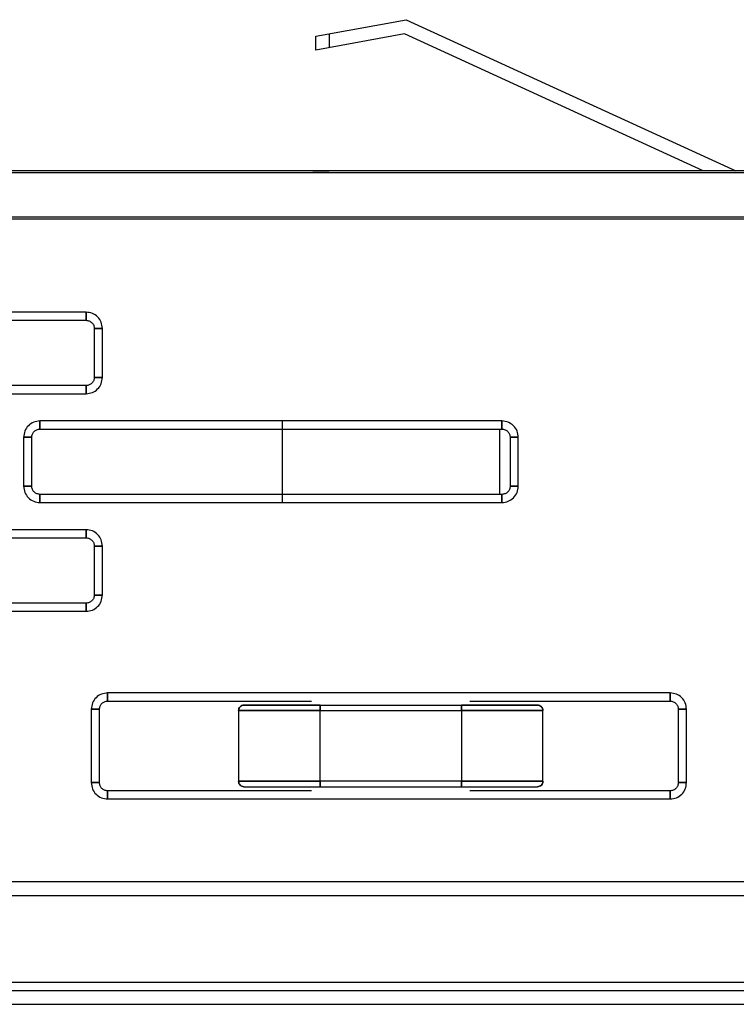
# Model space of a CAD drawing. Header units: millimetres. Extents: x -124 to 136, y -37 to 210.
# Tile 4 of 16: x -85 to -59, y 174 to 210. Entities that reach past the tile are written whole.
import ezdxf

# ---------------------------------------------------------------- set-up
doc = ezdxf.new("R2010")
doc.units = ezdxf.units.MM

msp = doc.modelspace()

# ---------------------------------------------------------------- linework, layer by layer
at = {"color": 7, "linetype": 'Continuous', "lineweight": 25}
for p, q in [((-74.418, 209.131), (-71.084, 209.742)), ((-71.084, 209.742), (-58.963, 204.187)), ((-71.149, 209.221), (-74.418, 208.623)), ((-74.418, 208.623), (-74.418, 209.131)), ((-73.918, 209.223), (-73.918, 208.714)), ((-60.164, 204.187), (-71.149, 209.221)), ((-21.355, 204.187), (-110.055, 204.187)), ((-21.855, 204.11), (-110.055, 204.11)), ((-110.055, 202.492), (-21.855, 202.492)), ((-110.055, 202.418), (-21.854, 202.418)), ((-82.865, 198.987), (-99.865, 198.987)), ((-99.865, 198.687), (-82.865, 198.687)), ((-82.565, 198.387), (-82.565, 196.587)), ((-82.265, 196.587), (-82.265, 198.387)), ((-82.865, 196.287), (-99.865, 196.287)), ((-99.865, 195.987), (-82.865, 195.987)), ((-67.565, 194.987), (-84.565, 194.987)), ((-75.657, 194.987), (-75.657, 191.987)), ((-84.565, 194.687), (-67.565, 194.687)), ((-67.657, 194.687), (-67.657, 192.287)), ((-85.165, 194.387), (-85.165, 192.587)), ((-84.865, 192.587), (-84.865, 194.387)), ((-67.265, 194.387), (-67.265, 192.587)), ((-66.965, 192.587), (-66.965, 194.387)), ((-67.565, 192.287), (-84.565, 192.287)), ((-84.565, 191.987), (-67.565, 191.987)), ((-82.865, 190.987), (-99.865, 190.987)), ((-99.865, 190.687), (-82.865, 190.687)), ((-82.565, 190.387), (-82.565, 188.587)), ((-82.265, 188.587), (-82.265, 190.387)), ((-82.865, 188.287), (-99.865, 188.287)), ((-99.865, 187.987), (-82.865, 187.987)), ((-61.375, 184.987), (-82.075, 184.987)), ((-82.075, 184.687), (-74.573, 184.687)), ((-68.741, 184.687), (-61.375, 184.687)), ((-82.675, 184.387), (-82.675, 181.687)), ((-82.375, 181.687), (-82.375, 184.387)), ((-77.257, 184.337), (-77.257, 181.737)), ((-74.257, 184.537), (-69.057, 184.537)), ((-74.257, 184.337), (-69.057, 184.337)), ((-74.257, 181.737), (-74.257, 184.337)), ((-69.057, 184.337), (-69.057, 181.737)), ((-66.057, 181.737), (-66.057, 184.337)), ((-61.075, 184.387), (-61.075, 181.687)), ((-60.775, 181.687), (-60.775, 184.387)), ((-74.573, 181.387), (-82.075, 181.387)), ((-69.057, 181.737), (-74.257, 181.737)), ((-74.257, 181.537), (-69.057, 181.537)), ((-61.375, 181.387), (-68.741, 181.387)), ((-82.075, 181.087), (-61.375, 181.087)), ((-23.275, 178.037), (-110.398, 178.037)), ((-110.233, 177.537), (-23.492, 177.537)), ((-24.523, 174.337), (-109.403, 174.337)), ((-33.355, 174.037), (-102.055, 174.037)), ((-102.055, 173.537), (-33.355, 173.537))]:
    msp.add_line(p, q, dxfattribs=at)
for points in [[(-74.518, 204.187), (-74.509, 204.187), (-74.491, 204.187), (-74.352, 204.187), (-74.154, 204.187), (-73.997, 204.187), (-73.918, 204.187)], [(-82.865, 198.687), (-82.865, 198.692), (-82.865, 198.701), (-82.865, 198.77), (-82.865, 198.869), (-82.865, 198.948), (-82.865, 198.987)], [(-82.265, 198.387), (-82.274, 198.466), (-82.292, 198.623), (-82.431, 198.821), (-82.629, 198.96), (-82.786, 198.978), (-82.865, 198.987)], [(-82.865, 198.987), (-82.865, 198.948), (-82.865, 198.869), (-82.865, 198.77), (-82.865, 198.701), (-82.865, 198.692), (-82.865, 198.687)], [(-82.265, 198.387), (-82.274, 198.466), (-82.292, 198.623), (-82.431, 198.821), (-82.629, 198.96), (-82.786, 198.978), (-82.865, 198.987)], [(-82.865, 198.687), (-82.826, 198.683), (-82.747, 198.674), (-82.648, 198.604), (-82.578, 198.505), (-82.569, 198.426), (-82.565, 198.387)], [(-82.565, 198.387), (-82.56, 198.387), (-82.551, 198.387), (-82.482, 198.387), (-82.383, 198.387), (-82.304, 198.387), (-82.265, 198.387)], [(-82.265, 198.387), (-82.304, 198.387), (-82.383, 198.387), (-82.482, 198.387), (-82.551, 198.387), (-82.56, 198.387), (-82.565, 198.387)], [(-82.865, 195.987), (-82.786, 195.996), (-82.629, 196.014), (-82.431, 196.153), (-82.292, 196.351), (-82.274, 196.508), (-82.265, 196.587)], [(-82.565, 196.587), (-82.569, 196.548), (-82.578, 196.469), (-82.648, 196.37), (-82.747, 196.301), (-82.826, 196.292), (-82.865, 196.287)], [(-82.865, 195.987), (-82.786, 195.996), (-82.629, 196.014), (-82.431, 196.153), (-82.292, 196.351), (-82.274, 196.508), (-82.265, 196.587)], [(-82.865, 195.987), (-82.865, 196.026), (-82.865, 196.105), (-82.865, 196.204), (-82.865, 196.274), (-82.865, 196.283), (-82.865, 196.287)], [(-82.865, 196.287), (-82.865, 196.283), (-82.865, 196.274), (-82.865, 196.204), (-82.865, 196.105), (-82.865, 196.026), (-82.865, 195.987)], [(-82.265, 196.587), (-82.304, 196.587), (-82.383, 196.587), (-82.482, 196.587), (-82.551, 196.587), (-82.56, 196.587), (-82.565, 196.587)], [(-82.565, 196.587), (-82.56, 196.587), (-82.551, 196.587), (-82.482, 196.587), (-82.383, 196.587), (-82.304, 196.587), (-82.265, 196.587)], [(-84.565, 194.987), (-84.643, 194.978), (-84.801, 194.96), (-84.999, 194.821), (-85.138, 194.623), (-85.156, 194.466), (-85.165, 194.387)], [(-84.565, 194.987), (-84.643, 194.978), (-84.801, 194.96), (-84.999, 194.821), (-85.138, 194.623), (-85.156, 194.466), (-85.165, 194.387)], [(-84.565, 194.987), (-84.565, 194.948), (-84.565, 194.869), (-84.565, 194.77), (-84.565, 194.701), (-84.565, 194.692), (-84.565, 194.687)], [(-84.565, 194.687), (-84.565, 194.692), (-84.565, 194.701), (-84.565, 194.77), (-84.565, 194.869), (-84.565, 194.948), (-84.565, 194.987)], [(-67.565, 194.987), (-67.565, 194.948), (-67.565, 194.869), (-67.565, 194.77), (-67.565, 194.701), (-67.565, 194.692), (-67.565, 194.687)], [(-66.965, 194.387), (-66.974, 194.466), (-66.992, 194.623), (-67.131, 194.821), (-67.329, 194.96), (-67.486, 194.978), (-67.565, 194.987)], [(-67.565, 194.687), (-67.565, 194.692), (-67.565, 194.701), (-67.565, 194.77), (-67.565, 194.869), (-67.565, 194.948), (-67.565, 194.987)], [(-66.965, 194.387), (-66.974, 194.466), (-66.992, 194.623), (-67.131, 194.821), (-67.329, 194.96), (-67.486, 194.978), (-67.565, 194.987)], [(-84.865, 194.387), (-84.86, 194.426), (-84.851, 194.505), (-84.782, 194.604), (-84.683, 194.674), (-84.604, 194.683), (-84.565, 194.687)], [(-67.565, 194.687), (-67.526, 194.683), (-67.447, 194.674), (-67.348, 194.604), (-67.278, 194.505), (-67.269, 194.426), (-67.265, 194.387)], [(-85.165, 194.387), (-85.126, 194.387), (-85.047, 194.387), (-84.948, 194.387), (-84.878, 194.387), (-84.869, 194.387), (-84.865, 194.387)], [(-84.865, 194.387), (-84.869, 194.387), (-84.878, 194.387), (-84.948, 194.387), (-85.047, 194.387), (-85.126, 194.387), (-85.165, 194.387)], [(-66.965, 194.387), (-67.004, 194.387), (-67.083, 194.387), (-67.182, 194.387), (-67.251, 194.387), (-67.26, 194.387), (-67.265, 194.387)], [(-67.265, 194.387), (-67.26, 194.387), (-67.251, 194.387), (-67.182, 194.387), (-67.083, 194.387), (-67.004, 194.387), (-66.965, 194.387)], [(-85.165, 192.587), (-85.156, 192.508), (-85.138, 192.351), (-84.999, 192.153), (-84.801, 192.014), (-84.643, 191.996), (-84.565, 191.987)], [(-84.865, 192.587), (-84.869, 192.587), (-84.878, 192.587), (-84.948, 192.587), (-85.047, 192.587), (-85.126, 192.587), (-85.165, 192.587)], [(-85.165, 192.587), (-85.126, 192.587), (-85.047, 192.587), (-84.948, 192.587), (-84.878, 192.587), (-84.869, 192.587), (-84.865, 192.587)], [(-85.165, 192.587), (-85.156, 192.508), (-85.138, 192.351), (-84.999, 192.153), (-84.801, 192.014), (-84.643, 191.996), (-84.565, 191.987)], [(-84.565, 192.287), (-84.604, 192.292), (-84.683, 192.301), (-84.782, 192.37), (-84.851, 192.469), (-84.86, 192.548), (-84.865, 192.587)], [(-84.565, 192.287), (-84.565, 192.283), (-84.565, 192.274), (-84.565, 192.204), (-84.565, 192.105), (-84.565, 192.026), (-84.565, 191.987)], [(-84.565, 191.987), (-84.565, 192.026), (-84.565, 192.105), (-84.565, 192.204), (-84.565, 192.274), (-84.565, 192.283), (-84.565, 192.287)], [(-67.565, 191.987), (-67.486, 191.996), (-67.329, 192.014), (-67.131, 192.153), (-66.992, 192.351), (-66.974, 192.508), (-66.965, 192.587)], [(-67.265, 192.587), (-67.269, 192.548), (-67.278, 192.469), (-67.348, 192.37), (-67.447, 192.301), (-67.526, 192.292), (-67.565, 192.287)], [(-67.565, 191.987), (-67.486, 191.996), (-67.329, 192.014), (-67.131, 192.153), (-66.992, 192.351), (-66.974, 192.508), (-66.965, 192.587)], [(-67.565, 192.287), (-67.565, 192.283), (-67.565, 192.274), (-67.565, 192.204), (-67.565, 192.105), (-67.565, 192.026), (-67.565, 191.987)], [(-67.565, 191.987), (-67.565, 192.026), (-67.565, 192.105), (-67.565, 192.204), (-67.565, 192.274), (-67.565, 192.283), (-67.565, 192.287)], [(-67.265, 192.587), (-67.26, 192.587), (-67.251, 192.587), (-67.182, 192.587), (-67.083, 192.587), (-67.004, 192.587), (-66.965, 192.587)], [(-66.965, 192.587), (-67.004, 192.587), (-67.083, 192.587), (-67.182, 192.587), (-67.251, 192.587), (-67.26, 192.587), (-67.265, 192.587)], [(-82.865, 190.687), (-82.865, 190.692), (-82.865, 190.701), (-82.865, 190.77), (-82.865, 190.869), (-82.865, 190.948), (-82.865, 190.987)], [(-82.265, 190.387), (-82.274, 190.466), (-82.292, 190.623), (-82.431, 190.821), (-82.629, 190.96), (-82.786, 190.978), (-82.865, 190.987)], [(-82.865, 190.987), (-82.865, 190.948), (-82.865, 190.869), (-82.865, 190.77), (-82.865, 190.701), (-82.865, 190.692), (-82.865, 190.687)], [(-82.265, 190.387), (-82.274, 190.466), (-82.292, 190.623), (-82.431, 190.821), (-82.629, 190.96), (-82.786, 190.978), (-82.865, 190.987)], [(-82.865, 190.687), (-82.826, 190.683), (-82.747, 190.674), (-82.648, 190.604), (-82.578, 190.505), (-82.569, 190.426), (-82.565, 190.387)], [(-82.865, 190.687), (-82.826, 190.683), (-82.747, 190.674), (-82.648, 190.604), (-82.578, 190.505), (-82.569, 190.426), (-82.565, 190.387)], [(-82.565, 190.387), (-82.56, 190.387), (-82.551, 190.387), (-82.482, 190.387), (-82.383, 190.387), (-82.304, 190.387), (-82.265, 190.387)], [(-82.265, 190.387), (-82.304, 190.387), (-82.383, 190.387), (-82.482, 190.387), (-82.551, 190.387), (-82.56, 190.387), (-82.565, 190.387)], [(-82.565, 188.587), (-82.569, 188.548), (-82.578, 188.469), (-82.648, 188.37), (-82.747, 188.301), (-82.826, 188.292), (-82.865, 188.287)], [(-82.865, 187.987), (-82.786, 187.996), (-82.629, 188.014), (-82.431, 188.153), (-82.292, 188.351), (-82.274, 188.508), (-82.265, 188.587)], [(-82.565, 188.587), (-82.569, 188.548), (-82.578, 188.469), (-82.648, 188.37), (-82.747, 188.301), (-82.826, 188.292), (-82.865, 188.287)], [(-82.865, 187.987), (-82.786, 187.996), (-82.629, 188.014), (-82.431, 188.153), (-82.292, 188.351), (-82.274, 188.508), (-82.265, 188.587)], [(-82.865, 187.987), (-82.865, 188.026), (-82.865, 188.105), (-82.865, 188.204), (-82.865, 188.274), (-82.865, 188.283), (-82.865, 188.287)], [(-82.865, 188.287), (-82.865, 188.283), (-82.865, 188.274), (-82.865, 188.204), (-82.865, 188.105), (-82.865, 188.026), (-82.865, 187.987)], [(-82.265, 188.587), (-82.304, 188.587), (-82.383, 188.587), (-82.482, 188.587), (-82.551, 188.587), (-82.56, 188.587), (-82.565, 188.587)], [(-82.565, 188.587), (-82.56, 188.587), (-82.551, 188.587), (-82.482, 188.587), (-82.383, 188.587), (-82.304, 188.587), (-82.265, 188.587)], [(-82.075, 184.987), (-82.153, 184.978), (-82.311, 184.96), (-82.509, 184.821), (-82.648, 184.623), (-82.666, 184.466), (-82.675, 184.387)], [(-82.075, 184.987), (-82.153, 184.978), (-82.311, 184.96), (-82.509, 184.821), (-82.648, 184.623), (-82.666, 184.466), (-82.675, 184.387)], [(-82.375, 184.387), (-82.37, 184.426), (-82.361, 184.505), (-82.292, 184.604), (-82.193, 184.674), (-82.114, 184.683), (-82.075, 184.687)], [(-82.375, 184.387), (-82.37, 184.426), (-82.361, 184.505), (-82.292, 184.604), (-82.193, 184.674), (-82.114, 184.683), (-82.075, 184.687)], [(-82.075, 184.987), (-82.075, 184.948), (-82.075, 184.869), (-82.075, 184.77), (-82.075, 184.701), (-82.075, 184.692), (-82.075, 184.687)], [(-82.075, 184.687), (-82.075, 184.692), (-82.075, 184.701), (-82.075, 184.77), (-82.075, 184.869), (-82.075, 184.948), (-82.075, 184.987)], [(-60.775, 184.387), (-60.784, 184.466), (-60.802, 184.623), (-60.941, 184.821), (-61.139, 184.96), (-61.296, 184.978), (-61.375, 184.987)], [(-61.375, 184.987), (-61.375, 184.948), (-61.375, 184.869), (-61.375, 184.77), (-61.375, 184.701), (-61.375, 184.692), (-61.375, 184.687)], [(-61.375, 184.687), (-61.375, 184.692), (-61.375, 184.701), (-61.375, 184.77), (-61.375, 184.869), (-61.375, 184.948), (-61.375, 184.987)], [(-60.775, 184.387), (-60.784, 184.466), (-60.802, 184.623), (-60.941, 184.821), (-61.139, 184.96), (-61.296, 184.978), (-61.375, 184.987)], [(-61.375, 184.687), (-61.336, 184.683), (-61.257, 184.674), (-61.158, 184.604), (-61.088, 184.505), (-61.079, 184.426), (-61.075, 184.387)], [(-82.675, 184.387), (-82.636, 184.387), (-82.557, 184.387), (-82.458, 184.387), (-82.388, 184.387), (-82.379, 184.387), (-82.375, 184.387)], [(-82.375, 184.387), (-82.379, 184.387), (-82.388, 184.387), (-82.458, 184.387), (-82.557, 184.387), (-82.636, 184.387), (-82.675, 184.387)], [(-77.057, 184.537), (-77.083, 184.534), (-77.135, 184.528), (-77.202, 184.482), (-77.248, 184.416), (-77.254, 184.363), (-77.257, 184.337)], [(-77.257, 184.337), (-77.254, 184.363), (-77.248, 184.416), (-77.202, 184.482), (-77.135, 184.528), (-77.083, 184.534), (-77.057, 184.537)], [(-77.257, 184.337), (-77.212, 184.337), (-77.122, 184.337), (-76.428, 184.337), (-75.436, 184.337), (-74.65, 184.337), (-74.257, 184.337)], [(-74.257, 184.337), (-74.65, 184.337), (-75.436, 184.337), (-76.428, 184.337), (-77.122, 184.337), (-77.212, 184.337), (-77.257, 184.337)], [(-74.257, 184.537), (-74.624, 184.537), (-75.358, 184.537), (-76.283, 184.537), (-76.931, 184.537), (-77.015, 184.537), (-77.057, 184.537)], [(-77.057, 184.537), (-77.015, 184.537), (-76.931, 184.537), (-76.283, 184.537), (-75.358, 184.537), (-74.624, 184.537), (-74.257, 184.537)], [(-74.257, 184.337), (-74.257, 184.363), (-74.257, 184.416), (-74.257, 184.482), (-74.257, 184.528), (-74.257, 184.534), (-74.257, 184.537)], [(-74.257, 184.537), (-74.257, 184.534), (-74.257, 184.528), (-74.257, 184.482), (-74.257, 184.416), (-74.257, 184.363), (-74.257, 184.337)], [(-69.057, 184.337), (-69.057, 184.363), (-69.057, 184.416), (-69.057, 184.482), (-69.057, 184.528), (-69.057, 184.534), (-69.057, 184.537)], [(-66.257, 184.537), (-66.299, 184.537), (-66.383, 184.537), (-67.031, 184.537), (-67.956, 184.537), (-68.69, 184.537), (-69.057, 184.537)], [(-69.057, 184.537), (-69.057, 184.534), (-69.057, 184.528), (-69.057, 184.482), (-69.057, 184.416), (-69.057, 184.363), (-69.057, 184.337)], [(-69.057, 184.537), (-68.69, 184.537), (-67.956, 184.537), (-67.031, 184.537), (-66.383, 184.537), (-66.299, 184.537), (-66.257, 184.537)], [(-69.057, 184.337), (-68.664, 184.337), (-67.877, 184.337), (-66.886, 184.337), (-66.192, 184.337), (-66.102, 184.337), (-66.057, 184.337)], [(-66.057, 184.337), (-66.102, 184.337), (-66.192, 184.337), (-66.886, 184.337), (-67.877, 184.337), (-68.664, 184.337), (-69.057, 184.337)], [(-66.057, 184.337), (-66.06, 184.363), (-66.066, 184.416), (-66.112, 184.482), (-66.178, 184.528), (-66.231, 184.534), (-66.257, 184.537)], [(-66.257, 184.537), (-66.231, 184.534), (-66.178, 184.528), (-66.112, 184.482), (-66.066, 184.416), (-66.06, 184.363), (-66.057, 184.337)], [(-61.075, 184.387), (-61.07, 184.387), (-61.061, 184.387), (-60.992, 184.387), (-60.893, 184.387), (-60.814, 184.387), (-60.775, 184.387)], [(-60.775, 184.387), (-60.814, 184.387), (-60.893, 184.387), (-60.992, 184.387), (-61.061, 184.387), (-61.07, 184.387), (-61.075, 184.387)], [(-82.675, 181.687), (-82.636, 181.687), (-82.557, 181.687), (-82.458, 181.687), (-82.388, 181.687), (-82.379, 181.687), (-82.375, 181.687)], [(-82.675, 181.687), (-82.666, 181.608), (-82.648, 181.451), (-82.509, 181.253), (-82.311, 181.114), (-82.153, 181.096), (-82.075, 181.087)], [(-82.375, 181.687), (-82.379, 181.687), (-82.388, 181.687), (-82.458, 181.687), (-82.557, 181.687), (-82.636, 181.687), (-82.675, 181.687)], [(-82.675, 181.687), (-82.666, 181.608), (-82.648, 181.451), (-82.509, 181.253), (-82.311, 181.114), (-82.153, 181.096), (-82.075, 181.087)], [(-82.075, 181.387), (-82.114, 181.392), (-82.193, 181.401), (-82.292, 181.47), (-82.361, 181.569), (-82.37, 181.648), (-82.375, 181.687)], [(-82.075, 181.387), (-82.114, 181.392), (-82.193, 181.401), (-82.292, 181.47), (-82.361, 181.569), (-82.37, 181.648), (-82.375, 181.687)], [(-82.075, 181.387), (-82.075, 181.383), (-82.075, 181.374), (-82.075, 181.304), (-82.075, 181.205), (-82.075, 181.126), (-82.075, 181.087)], [(-82.075, 181.087), (-82.075, 181.126), (-82.075, 181.205), (-82.075, 181.304), (-82.075, 181.374), (-82.075, 181.383), (-82.075, 181.387)], [(-77.057, 181.537), (-77.083, 181.54), (-77.135, 181.546), (-77.202, 181.592), (-77.248, 181.658), (-77.254, 181.711), (-77.257, 181.737)], [(-74.257, 181.737), (-74.65, 181.737), (-75.436, 181.737), (-76.428, 181.737), (-77.122, 181.737), (-77.212, 181.737), (-77.257, 181.737)], [(-77.257, 181.737), (-77.254, 181.711), (-77.248, 181.658), (-77.202, 181.592), (-77.135, 181.546), (-77.083, 181.54), (-77.057, 181.537)], [(-77.257, 181.737), (-77.212, 181.737), (-77.122, 181.737), (-76.428, 181.737), (-75.436, 181.737), (-74.65, 181.737), (-74.257, 181.737)], [(-77.057, 181.537), (-77.015, 181.537), (-76.931, 181.537), (-76.283, 181.537), (-75.358, 181.537), (-74.624, 181.537), (-74.257, 181.537)], [(-77.057, 181.537), (-77.015, 181.537), (-76.931, 181.537), (-76.283, 181.537), (-75.358, 181.537), (-74.624, 181.537), (-74.257, 181.537)], [(-74.257, 181.737), (-74.257, 181.711), (-74.257, 181.658), (-74.257, 181.592), (-74.257, 181.546), (-74.257, 181.54), (-74.257, 181.537)], [(-74.257, 181.537), (-74.257, 181.54), (-74.257, 181.546), (-74.257, 181.592), (-74.257, 181.658), (-74.257, 181.711), (-74.257, 181.737)], [(-69.057, 181.737), (-69.057, 181.711), (-69.057, 181.658), (-69.057, 181.592), (-69.057, 181.546), (-69.057, 181.54), (-69.057, 181.537)], [(-66.057, 181.737), (-66.102, 181.737), (-66.192, 181.737), (-66.886, 181.737), (-67.877, 181.737), (-68.664, 181.737), (-69.057, 181.737)], [(-69.057, 181.537), (-69.057, 181.54), (-69.057, 181.546), (-69.057, 181.592), (-69.057, 181.658), (-69.057, 181.711), (-69.057, 181.737)], [(-69.057, 181.737), (-68.664, 181.737), (-67.877, 181.737), (-66.886, 181.737), (-66.192, 181.737), (-66.102, 181.737), (-66.057, 181.737)], [(-69.057, 181.537), (-68.69, 181.537), (-67.956, 181.537), (-67.031, 181.537), (-66.383, 181.537), (-66.299, 181.537), (-66.257, 181.537)], [(-69.057, 181.537), (-68.69, 181.537), (-67.956, 181.537), (-67.031, 181.537), (-66.383, 181.537), (-66.299, 181.537), (-66.257, 181.537)], [(-66.057, 181.737), (-66.06, 181.711), (-66.066, 181.658), (-66.112, 181.592), (-66.178, 181.546), (-66.231, 181.54), (-66.257, 181.537)], [(-66.257, 181.537), (-66.231, 181.54), (-66.178, 181.546), (-66.112, 181.592), (-66.066, 181.658), (-66.06, 181.711), (-66.057, 181.737)], [(-61.075, 181.687), (-61.079, 181.648), (-61.088, 181.569), (-61.158, 181.47), (-61.257, 181.401), (-61.336, 181.392), (-61.375, 181.387)], [(-61.375, 181.087), (-61.296, 181.096), (-61.139, 181.114), (-60.941, 181.253), (-60.802, 181.451), (-60.784, 181.608), (-60.775, 181.687)], [(-61.375, 181.087), (-61.296, 181.096), (-61.139, 181.114), (-60.941, 181.253), (-60.802, 181.451), (-60.784, 181.608), (-60.775, 181.687)], [(-61.375, 181.387), (-61.375, 181.383), (-61.375, 181.374), (-61.375, 181.304), (-61.375, 181.205), (-61.375, 181.126), (-61.375, 181.087)], [(-61.375, 181.087), (-61.375, 181.126), (-61.375, 181.205), (-61.375, 181.304), (-61.375, 181.374), (-61.375, 181.383), (-61.375, 181.387)], [(-61.075, 181.687), (-61.07, 181.687), (-61.061, 181.687), (-60.992, 181.687), (-60.893, 181.687), (-60.814, 181.687), (-60.775, 181.687)], [(-60.775, 181.687), (-60.814, 181.687), (-60.893, 181.687), (-60.992, 181.687), (-61.061, 181.687), (-61.07, 181.687), (-61.075, 181.687)]]:
    msp.add_open_spline(points, degree=3, dxfattribs=at)

doc.saveas('drawing.dxf')
